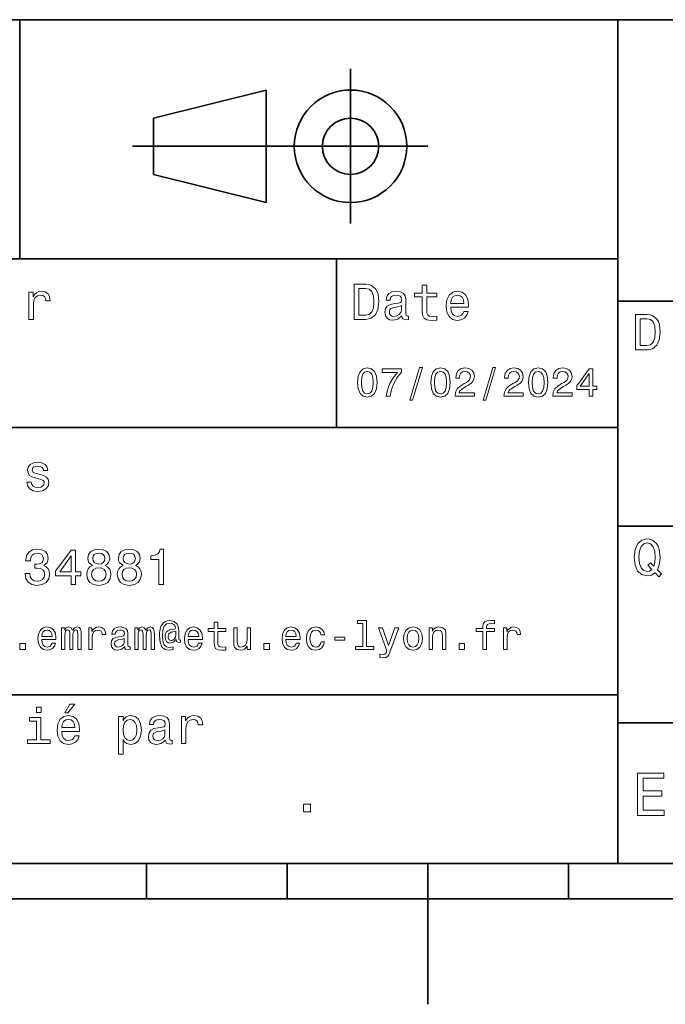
# Model space of a CAD drawing. Extents: x 0 to 297, y 0 to 210.
# Tile 4 of 7: x 119 to 165, y 0 to 70. Entities that reach past the tile are written whole.
import ezdxf

# ---------------------------------------------------------------- set-up
doc = ezdxf.new("R2010")
doc.units = 0

msp = doc.modelspace()

# ---------------------------------------------------------------- linework, layer by layer
at = {"color": 7, "lineweight": 35}
for p, q in [((97, 70), (287, 70)), ((162, 10), (162, 70)), ((127.5, 61), (148.5, 61)), ((97, 53), (162, 53)), ((162, 50), (287, 50)), ((97, 41), (162, 41)), ((162, 34), (287, 34)), ((97, 22), (162, 22)), ((162, 20), (287, 20)), ((10, 10), (287, 10)), ((97, 10), (287, 10)), ((98.5, 7.5), (198.5, 7.5))]:
    msp.add_line(p, q, dxfattribs=at)
at = {"color": 7, "lineweight": 35, "ltscale": 0.425}
msp.add_line((119.5, 53), (119.5, 70), dxfattribs=at)
at = {"color": 7, "lineweight": 35, "ltscale": 0.275}
msp.add_line((143, 55.5), (143, 66.5), dxfattribs=at)
at = {"color": 7, "lineweight": 35, "ltscale": 0.206155}
for p, q in [((129, 63), (137, 65)), ((137, 57), (129, 59))]:
    msp.add_line(p, q, dxfattribs=at)
at = {"color": 7, "lineweight": 35, "ltscale": 0.2}
msp.add_line((137, 65), (137, 57), dxfattribs=at)
at = {"color": 7, "lineweight": 35, "ltscale": 0.1}
msp.add_line((129, 59), (129, 63), dxfattribs=at)
at = {"color": 7, "lineweight": 35, "ltscale": 0.3}
msp.add_line((142, 41), (142, 53), dxfattribs=at)
at = {"color": 7, "lineweight": 35, "ltscale": 0.0625}
for p, q in [((128.5, 10), (128.5, 7.5)), ((138.5, 10), (138.5, 7.5)), ((158.5, 10), (158.5, 7.5))]:
    msp.add_line(p, q, dxfattribs=at)
at = {"color": 7, "lineweight": 35, "ltscale": 0.25}
msp.add_line((148.5, 10), (148.5, 0), dxfattribs=at)
at = {"color": 7, "lineweight": 13}
for points in [[(144.080688, 51.190563), (143.248566, 51.190563), (143.248566, 48.690563), (144.080688, 48.690563), (144.473343, 48.769814), (144.765137, 49.011169), (144.945251, 49.40382), (145.010086, 49.940563), (144.952454, 50.488113), (144.880402, 50.70425), (144.779541, 50.877163), (144.487747, 51.111313), (144.296829, 51.168949)], [(148.100861, 50.289986), (148.100861, 49.320965), (148.122482, 49.007565), (148.223343, 48.791428), (148.425079, 48.665348), (148.767288, 48.62212), (149.141937, 48.640129), (149.141937, 48.913906), (148.868149, 48.892292), (148.619598, 48.921112), (148.486313, 49.011169), (148.42868, 49.162464), (148.417862, 49.375), (148.417862, 50.289986), (149.141937, 50.289986), (149.141937, 50.560158), (148.417862, 50.560158), (148.417862, 51.125721), (148.100861, 51.125721), (148.100861, 50.560158), (147.553314, 50.560158), (147.553314, 50.289986)], [(120.143372, 48.690563), (120.460373, 48.690563), (120.460373, 49.796471), (120.492798, 50.063042), (120.590057, 50.253963), (120.748558, 50.369236), (120.961098, 50.408863), (121.119598, 50.383648), (121.238472, 50.3116), (121.310516, 50.189121), (121.335739, 50.023415), (121.656342, 50.023415), (121.613113, 50.315205), (121.49424, 50.524136), (121.296112, 50.650219), (121.02594, 50.693443), (120.842224, 50.664627), (120.683716, 50.592579), (120.543228, 50.4701), (120.431557, 50.304398), (120.431557, 50.625), (120.143372, 50.625)], [(144.055481, 50.891571), (144.329254, 50.837536), (144.516571, 50.671829), (144.628235, 50.376442), (144.664261, 49.940563), (144.624634, 49.519093), (144.51297, 49.223705), (144.322052, 49.047192), (144.055481, 48.989555), (143.583572, 48.989555), (143.583572, 50.891571)], [(146.656342, 48.942726), (146.656342, 48.931919), (146.674347, 48.809441), (146.728394, 48.722984), (146.955338, 48.654541), (147.131851, 48.683357), (147.131851, 48.928314), (147.056198, 48.917507), (146.955338, 48.96434), (146.937317, 49.108429), (146.937317, 50.109871), (146.894089, 50.365635), (146.768005, 50.54575), (146.548264, 50.65382), (146.23848, 50.693443), (145.935883, 50.650219), (145.71254, 50.52774), (145.572052, 50.336815), (145.525223, 50.084656), (145.525223, 50.063042), (145.809799, 50.063042), (145.835022, 50.21434), (145.914261, 50.322407), (146.043945, 50.387249), (146.227661, 50.412464), (146.404175, 50.394455), (146.530258, 50.34042), (146.605911, 50.246758), (146.631119, 50.117077), (146.616714, 49.965778), (146.559082, 49.890129), (146.414978, 49.854107), (146.144806, 49.825291), (145.835022, 49.760448), (145.61528, 49.645176), (145.485596, 49.465057), (145.445969, 49.19849), (145.481995, 48.960735), (145.593658, 48.784222), (145.773773, 48.67255), (146.022339, 48.632927), (146.357346, 48.708576)], [(150.121765, 49.565922), (151.389771, 49.565922), (151.393372, 49.713619), (151.335739, 50.127884), (151.177231, 50.437683), (150.925079, 50.625), (150.590057, 50.693443), (150.262253, 50.621399), (150.010086, 50.41967), (149.847977, 50.091862), (149.790344, 49.659584), (149.844376, 49.216499), (150.006485, 48.892292), (150.255051, 48.690563), (150.579254, 48.62212), (150.860229, 48.668949), (151.090775, 48.791428), (151.260086, 48.98595), (151.357346, 49.245319), (151.043945, 49.245319), (150.979111, 49.101227), (150.885452, 48.993156), (150.618881, 48.9067), (150.413544, 48.946327), (150.258652, 49.072407), (150.157776, 49.27774), (150.121765, 49.555115)], [(150.121765, 49.832493), (150.161377, 50.081055), (150.258652, 50.264771), (150.406342, 50.376442), (150.600861, 50.416069), (150.791794, 50.376442), (150.939484, 50.264771), (151.029541, 50.081055), (151.061966, 49.832493)], [(146.620316, 49.367798), (146.577087, 49.180477), (146.461823, 49.036385), (146.28891, 48.942726), (146.07637, 48.910305), (145.939484, 48.928314), (145.842224, 48.98595), (145.780975, 49.086815), (145.76297, 49.227306), (145.777374, 49.353386), (145.835022, 49.443443), (146.065567, 49.544312), (146.357346, 49.587536), (146.620316, 49.673992)], [(164.080688, 49.030979), (163.248566, 49.030979), (163.248566, 46.530979), (164.080688, 46.530979), (164.473343, 46.610229), (164.765137, 46.851585), (164.945251, 47.244236), (165.010086, 47.780979), (164.952454, 48.328529), (164.880402, 48.544666), (164.779541, 48.717579), (164.487747, 48.951729), (164.296829, 49.009365)], [(164.055481, 48.731987), (164.329254, 48.677952), (164.516571, 48.512245), (164.628235, 48.216858), (164.664261, 47.780979), (164.624634, 47.359509), (164.51297, 47.064121), (164.322052, 46.887608), (164.055481, 46.829971), (163.583572, 46.829971), (163.583572, 48.731987)], [(143.498566, 44.201729), (143.541794, 43.749279), (143.677231, 43.426514), (143.893372, 43.230549), (144.193085, 43.167149), (144.489914, 43.230549), (144.706055, 43.426514), (144.838623, 43.749279), (144.884735, 44.201729), (144.838623, 44.651299), (144.783859, 44.829971), (144.706055, 44.976948), (144.489914, 45.172913), (144.193085, 45.239193), (143.893372, 45.172913), (143.677231, 44.974064), (143.541794, 44.651299)], [(143.775223, 44.201729), (143.798279, 44.550434), (143.870316, 44.801155), (144, 44.948128), (144.193085, 45), (144.383286, 44.948128), (144.51297, 44.801155), (144.585022, 44.550434), (144.608078, 44.201729), (144.585022, 43.850143), (144.51297, 43.599426), (144.383286, 43.45245), (144.193085, 43.403458), (144, 43.45245), (143.870316, 43.599426), (143.798279, 43.850143)], [(145.52739, 43.224785), (145.818451, 43.224785), (145.913544, 43.700291), (146.080704, 44.144093), (146.317001, 44.556198), (146.625366, 44.942364), (146.625366, 45.181557), (145.253601, 45.181557), (145.253601, 44.919308), (146.348709, 44.919308), (146.031708, 44.530262), (145.792511, 44.12392), (145.625366, 43.691643)], [(147.213257, 42.956772), (147.412109, 42.956772), (148.109512, 45.279541), (147.907791, 45.279541)], [(148.703171, 44.201729), (148.746399, 43.749279), (148.881851, 43.426514), (149.097992, 43.230549), (149.397705, 43.167149), (149.694534, 43.230549), (149.910675, 43.426514), (150.043228, 43.749279), (150.08934, 44.201729), (150.043228, 44.651299), (149.98848, 44.829971), (149.910675, 44.976948), (149.694534, 45.172913), (149.397705, 45.239193), (149.097992, 45.172913), (148.881851, 44.974064), (148.746399, 44.651299)], [(148.979828, 44.201729), (149.002884, 44.550434), (149.074936, 44.801155), (149.20462, 44.948128), (149.397705, 45), (149.587906, 44.948128), (149.71759, 44.801155), (149.789627, 44.550434), (149.812683, 44.201729), (149.789627, 43.850143), (149.71759, 43.599426), (149.587906, 43.45245), (149.397705, 43.403458), (149.20462, 43.45245), (149.074936, 43.599426), (149.002884, 43.850143)], [(150.429398, 43.224785), (151.804047, 43.224785), (151.804047, 43.472622), (150.71759, 43.472622), (150.778107, 43.60807), (150.881851, 43.720463), (151.201736, 43.925072), (151.371765, 44.011528), (151.561966, 44.135448), (151.697418, 44.279541), (151.775223, 44.44957), (151.804047, 44.642651), (151.755051, 44.884727), (151.619598, 45.074928), (151.412109, 45.195965), (151.144104, 45.239193), (150.867447, 45.190201), (150.657059, 45.054756), (150.521622, 44.838619), (150.47551, 44.553314), (150.47551, 44.51297), (150.737762, 44.51297), (150.737762, 44.536022), (150.763687, 44.731991), (150.841507, 44.876083), (150.965424, 44.9683), (151.129684, 45), (151.296829, 44.971184), (151.420746, 44.899136), (151.50145, 44.786743), (151.530258, 44.645535), (151.510086, 44.51297), (151.455338, 44.400578), (151.363113, 44.302593), (151.236313, 44.216141), (151.066284, 44.12392), (150.783859, 43.945248), (150.585022, 43.755043), (150.466858, 43.524498), (150.429398, 43.233429)], [(152.417877, 42.956772), (152.616714, 42.956772), (153.314133, 45.279541), (153.112396, 45.279541)], [(153.899139, 43.224785), (155.273773, 43.224785), (155.273773, 43.472622), (154.187317, 43.472622), (154.247849, 43.60807), (154.351593, 43.720463), (154.671478, 43.925072), (154.841507, 44.011528), (155.031708, 44.135448), (155.167145, 44.279541), (155.244965, 44.44957), (155.273773, 44.642651), (155.224792, 44.884727), (155.08934, 45.074928), (154.881851, 45.195965), (154.613831, 45.239193), (154.337173, 45.190201), (154.126801, 45.054756), (153.991364, 44.838619), (153.945251, 44.553314), (153.945251, 44.51297), (154.207504, 44.51297), (154.207504, 44.536022), (154.233429, 44.731991), (154.311249, 44.876083), (154.435165, 44.9683), (154.599426, 45), (154.766571, 44.971184), (154.890488, 44.899136), (154.971191, 44.786743), (155, 44.645535), (154.979828, 44.51297), (154.925079, 44.400578), (154.832855, 44.302593), (154.706055, 44.216141), (154.536026, 44.12392), (154.253601, 43.945248), (154.054764, 43.755043), (153.9366, 43.524498), (153.899139, 43.233429)], [(155.642654, 44.201729), (155.685883, 43.749279), (155.821335, 43.426514), (156.037476, 43.230549), (156.337173, 43.167149), (156.634003, 43.230549), (156.850143, 43.426514), (156.982712, 43.749279), (157.028824, 44.201729), (156.982712, 44.651299), (156.927963, 44.829971), (156.850143, 44.976948), (156.634003, 45.172913), (156.337173, 45.239193), (156.037476, 45.172913), (155.821335, 44.974064), (155.685883, 44.651299)], [(155.919312, 44.201729), (155.942368, 44.550434), (156.01442, 44.801155), (156.144104, 44.948128), (156.337173, 45), (156.527374, 44.948128), (156.657059, 44.801155), (156.729111, 44.550434), (156.752167, 44.201729), (156.729111, 43.850143), (156.657059, 43.599426), (156.527374, 43.45245), (156.337173, 43.403458), (156.144104, 43.45245), (156.01442, 43.599426), (155.942368, 43.850143)], [(157.368881, 43.224785), (158.743515, 43.224785), (158.743515, 43.472622), (157.657059, 43.472622), (157.71759, 43.60807), (157.821335, 43.720463), (158.14122, 43.925072), (158.311249, 44.011528), (158.50145, 44.135448), (158.636887, 44.279541), (158.714706, 44.44957), (158.743515, 44.642651), (158.694534, 44.884727), (158.559082, 45.074928), (158.351593, 45.195965), (158.083572, 45.239193), (157.806915, 45.190201), (157.596542, 45.054756), (157.461105, 44.838619), (157.414993, 44.553314), (157.414993, 44.51297), (157.677231, 44.51297), (157.677231, 44.536022), (157.703171, 44.731991), (157.780991, 44.876083), (157.904907, 44.9683), (158.069168, 45), (158.236313, 44.971184), (158.360229, 44.899136), (158.440918, 44.786743), (158.469742, 44.645535), (158.44957, 44.51297), (158.394821, 44.400578), (158.302597, 44.302593), (158.175797, 44.216141), (158.005768, 44.12392), (157.723343, 43.945248), (157.524506, 43.755043), (157.406342, 43.524498), (157.368881, 43.233429)], [(159.965424, 43.224785), (160.224792, 43.224785), (160.224792, 43.720463), (160.510086, 43.720463), (160.510086, 43.951008), (160.224792, 43.951008), (160.224792, 45.181557), (159.96254, 45.181557), (159.086456, 43.974064), (159.086456, 43.720463), (159.965424, 43.720463)], [(159.328537, 43.951008), (159.965424, 44.847263), (159.965424, 43.951008)], [(120.971901, 37.658501), (120.66571, 37.730545), (120.438766, 37.8134), (120.363113, 37.982708), (120.384727, 38.101585), (120.460373, 38.188038), (120.582855, 38.242073), (120.759369, 38.263687), (120.92868, 38.242073), (121.061966, 38.177231), (121.148415, 38.079971), (121.184441, 37.950287), (121.49424, 37.950287), (121.49424, 37.957493), (121.440201, 38.191643), (121.292511, 38.375359), (121.061966, 38.490635), (120.759369, 38.533859), (120.453171, 38.490635), (120.229828, 38.371758), (120.08934, 38.195244), (120.046112, 37.971901), (120.078529, 37.755764), (120.179398, 37.604465), (120.3451, 37.496399), (120.586456, 37.42075), (120.939484, 37.334293), (121.155624, 37.244236), (121.213257, 37.172188), (121.234871, 37.064121), (121.202454, 36.930836), (121.115997, 36.829971), (120.97551, 36.765129), (120.788185, 36.743515), (120.590057, 36.765129), (120.445969, 36.840778), (120.348709, 36.963257), (120.309082, 37.132565), (120.002884, 37.132565), (120.053314, 36.844379), (120.201012, 36.635445), (120.435158, 36.509365), (120.759369, 36.462536), (121.097984, 36.509365), (121.346542, 36.635445), (121.497841, 36.837173), (121.551872, 37.100143), (121.512253, 37.327087), (121.400574, 37.481987), (121.216858, 37.582851)], [(164.642654, 30.685879), (164.916428, 30.401297), (165.107346, 30.592218), (164.811966, 30.894812), (164.963257, 31.305475), (165.010086, 31.780979), (164.941635, 32.339336), (164.862396, 32.56628), (164.757919, 32.753601), (164.46254, 33.009365), (164.282425, 33.074207), (164.08429, 33.099422), (163.702454, 33.009365), (163.41066, 32.757202), (163.223343, 32.342937), (163.158508, 31.780979), (163.223343, 31.219019), (163.407059, 30.804754), (163.698853, 30.54899), (164.08429, 30.462536), (164.39769, 30.520172)], [(119.862396, 30.635447), (119.862396, 30.610229), (119.920029, 30.264408), (120.08934, 30.005043), (120.355911, 29.839336), (120.708939, 29.778097), (121.083572, 29.839336), (121.364555, 29.997837), (121.54467, 30.25), (121.609512, 30.574207), (121.580696, 30.786743), (121.501442, 30.959654), (121.371758, 31.092939), (121.198853, 31.190201), (121.432999, 31.384726), (121.515854, 31.694523), (121.461815, 31.975504), (121.306915, 32.188038), (121.054756, 32.321323), (120.708939, 32.368156), (120.384727, 32.310516), (120.136169, 32.152016), (119.974068, 31.899855), (119.920029, 31.56484), (119.920029, 31.539625), (120.240631, 31.539625), (120.269455, 31.770172), (120.363113, 31.935879), (120.514412, 32.036743), (120.726944, 32.072765), (120.914268, 32.043949), (121.051155, 31.9683), (121.134003, 31.845821), (121.166428, 31.680115), (121.134003, 31.503601), (121.047554, 31.384726), (120.896255, 31.312679), (120.690926, 31.291065), (120.55043, 31.294668), (120.55043, 31.010086), (120.726944, 31.01729), (120.953888, 30.984869), (121.123199, 30.898415), (121.224068, 30.757925), (121.260086, 30.574207), (121.220459, 30.365273), (121.115997, 30.210375), (120.950287, 30.113111), (120.730545, 30.08069), (120.503601, 30.116714), (120.337898, 30.224783), (120.233429, 30.397694), (120.193802, 30.635447)], [(123.136887, 29.850143), (123.461098, 29.850143), (123.461098, 30.46974), (123.817726, 30.46974), (123.817726, 30.757925), (123.461098, 30.757925), (123.461098, 32.296108), (123.133286, 32.296108), (122.038185, 30.786743), (122.038185, 30.46974), (123.136887, 30.46974)], [(124.660667, 31.197405), (124.476944, 31.09654), (124.350868, 30.956051), (124.271622, 30.779539), (124.246399, 30.567001), (124.304039, 30.246397), (124.469742, 29.997837), (124.739914, 29.839336), (125.107353, 29.778097), (125.471184, 29.839336), (125.741356, 29.997837), (125.907066, 30.246397), (125.968307, 30.567001), (125.939484, 30.779539), (125.863838, 30.956051), (125.734154, 31.09654), (125.554039, 31.197405), (125.698128, 31.283861), (125.798996, 31.402737), (125.860229, 31.546829), (125.881851, 31.723343), (125.824211, 31.979107), (125.672913, 32.184437), (125.427956, 32.317722), (125.107353, 32.368156), (124.783142, 32.317722), (124.538185, 32.184437), (124.383286, 31.979107), (124.329254, 31.723343), (124.347267, 31.546829), (124.408508, 31.402737)], [(126.829254, 31.197405), (126.645538, 31.09654), (126.519455, 30.956051), (126.440208, 30.779539), (126.414993, 30.567001), (126.472626, 30.246397), (126.638336, 29.997837), (126.908508, 29.839336), (127.27594, 29.778097), (127.639771, 29.839336), (127.909943, 29.997837), (128.075653, 30.246397), (128.136887, 30.567001), (128.108078, 30.779539), (128.032425, 30.956051), (127.90274, 31.09654), (127.722626, 31.197405), (127.866714, 31.283861), (127.967583, 31.402737), (128.028824, 31.546829), (128.05043, 31.723343), (127.992798, 31.979107), (127.841507, 32.184437), (127.596542, 32.317722), (127.27594, 32.368156), (126.951736, 32.317722), (126.706772, 32.184437), (126.55188, 31.979107), (126.497841, 31.723343), (126.515854, 31.546829), (126.577095, 31.402737)], [(129.379684, 29.850143), (129.707489, 29.850143), (129.707489, 32.368156), (129.46254, 32.368156), (129.397705, 32.148415), (129.268021, 32.000721), (129.069885, 31.914265), (128.796112, 31.885447), (128.796112, 31.629683), (129.379684, 31.629683)], [(164.41571, 30.916426), (164.260803, 30.801151), (164.08429, 30.765129), (163.850143, 30.829971), (163.666428, 31.024494), (163.543945, 31.341497), (163.504318, 31.780979), (163.543945, 32.216858), (163.662827, 32.537464), (163.846542, 32.731987), (164.08429, 32.80043), (164.318451, 32.731987), (164.502167, 32.533859), (164.621033, 32.213257), (164.664261, 31.780979), (164.631851, 31.40634), (164.5634, 31.150576), (164.329254, 31.395533), (164.13472, 31.211815)], [(122.340782, 30.757925), (123.136887, 31.878241), (123.136887, 30.757925)], [(124.671471, 31.694523), (124.700287, 31.853025), (124.786743, 31.975504), (124.92363, 32.051151), (125.107353, 32.079971), (125.287468, 32.051151), (125.424355, 31.975504), (125.510811, 31.853025), (125.543228, 31.694523), (125.510811, 31.532419), (125.424355, 31.40634), (125.287468, 31.323486), (125.107353, 31.298271), (124.92363, 31.327089), (124.786743, 31.40634), (124.700287, 31.532419)], [(126.840057, 31.694523), (126.868881, 31.853025), (126.955338, 31.975504), (127.092224, 32.051151), (127.27594, 32.079971), (127.456055, 32.051151), (127.592941, 31.975504), (127.679398, 31.853025), (127.711823, 31.694523), (127.679398, 31.532419), (127.592941, 31.40634), (127.456055, 31.323486), (127.27594, 31.298271), (127.092224, 31.327089), (126.955338, 31.40634), (126.868881, 31.532419)], [(124.592224, 30.574207), (124.624641, 30.765129), (124.729111, 30.909222), (124.891212, 31.002882), (125.107353, 31.035301), (125.319885, 31.002882), (125.481995, 30.909222), (125.586456, 30.765129), (125.622482, 30.574207), (125.586456, 30.368876), (125.481995, 30.213976), (125.319885, 30.113111), (125.107353, 30.08069), (124.891212, 30.113111), (124.729111, 30.213976), (124.624641, 30.368876)], [(126.760811, 30.574207), (126.793228, 30.765129), (126.897697, 30.909222), (127.059799, 31.002882), (127.27594, 31.035301), (127.48848, 31.002882), (127.650581, 30.909222), (127.755051, 30.765129), (127.791069, 30.574207), (127.755051, 30.368876), (127.650581, 30.213976), (127.48848, 30.113111), (127.27594, 30.08069), (127.059799, 30.113111), (126.897697, 30.213976), (126.793228, 30.368876)], [(121.046112, 25.925074), (122.060516, 25.925074), (122.0634, 26.043228), (122.017288, 26.374641), (121.890488, 26.622478), (121.688759, 26.772335), (121.420746, 26.827091), (121.158501, 26.769453), (120.956772, 26.60807), (120.827087, 26.345821), (120.780975, 26), (120.824203, 25.645535), (120.953888, 25.386168), (121.15274, 25.224785), (121.412102, 25.170031), (121.636887, 25.207495), (121.821327, 25.305477), (121.956772, 25.461096), (122.034584, 25.668589), (121.783859, 25.668589), (121.731987, 25.553314), (121.657059, 25.46686), (121.443802, 25.397696), (121.279541, 25.429396), (121.155624, 25.53026), (121.074928, 25.694525), (121.046112, 25.916428)], [(121.046112, 26.138329), (121.077812, 26.337177), (121.155624, 26.48415), (121.273773, 26.573488), (121.429398, 26.605188), (121.58213, 26.573488), (121.700287, 26.48415), (121.772339, 26.337177), (121.798271, 26.138329)], [(122.458214, 25.224785), (122.691643, 25.224785), (122.691643, 26.259367), (122.706055, 26.414986), (122.749283, 26.527378), (122.815567, 26.59366), (122.902016, 26.619598), (122.971184, 26.596542), (123.017288, 26.538906), (123.040344, 26.440924), (123.048996, 26.311241), (123.048996, 25.224785), (123.268013, 25.224785), (123.268013, 26.259367), (123.282425, 26.412106), (123.325653, 26.524496), (123.394814, 26.59366), (123.48127, 26.619598), (123.55043, 26.596542), (123.596542, 26.538906), (123.625359, 26.311241), (123.625359, 25.224785), (123.858788, 25.224785), (123.858788, 26.293949), (123.844383, 26.515852), (123.798271, 26.685881), (123.706055, 26.789627), (123.556198, 26.827091), (123.380402, 26.769453), (123.244957, 26.602306), (123.138329, 26.766571), (122.959656, 26.827091), (122.795387, 26.769453), (122.682999, 26.60807), (122.682999, 26.772335), (122.458214, 26.772335)], [(124.389053, 25.224785), (124.642654, 25.224785), (124.642654, 26.10951), (124.668587, 26.322767), (124.746399, 26.475506), (124.873199, 26.567724), (125.043228, 26.599424), (125.170029, 26.579252), (125.265129, 26.521614), (125.322769, 26.423632), (125.342941, 26.291067), (125.599426, 26.291067), (125.564842, 26.524496), (125.469742, 26.691643), (125.311241, 26.792507), (125.0951, 26.827091), (124.948128, 26.804035), (124.821327, 26.746399), (124.708939, 26.648417), (124.619598, 26.515852), (124.619598, 26.772335), (124.389053, 26.772335)], [(126.948128, 25.426514), (126.948128, 25.417868), (126.96254, 25.319885), (127.005768, 25.250721), (127.187325, 25.195967), (127.328529, 25.219021), (127.328529, 25.414986), (127.268013, 25.406342), (127.187325, 25.443806), (127.172913, 25.559078), (127.172913, 26.360231), (127.138329, 26.564842), (127.037468, 26.708935), (126.861671, 26.795389), (126.613831, 26.827091), (126.371758, 26.792507), (126.193085, 26.694525), (126.080696, 26.541788), (126.043228, 26.340059), (126.043228, 26.322767), (126.270897, 26.322767), (126.291069, 26.443806), (126.354469, 26.53026), (126.458214, 26.582134), (126.605186, 26.602306), (126.746399, 26.587896), (126.84726, 26.54467), (126.907784, 26.469742), (126.927956, 26.365995), (126.916428, 26.244957), (126.870316, 26.184439), (126.755043, 26.155621), (126.53891, 26.132566), (126.291069, 26.080692), (126.11528, 25.988474), (126.011528, 25.844381), (125.979828, 25.631124), (126.008652, 25.440924), (126.097984, 25.299713), (126.242081, 25.210375), (126.440926, 25.178675), (126.708939, 25.239195)], [(127.662827, 25.224785), (127.896255, 25.224785), (127.896255, 26.259367), (127.910667, 26.414986), (127.953896, 26.527378), (128.020172, 26.59366), (128.106628, 26.619598), (128.175797, 26.596542), (128.221909, 26.538906), (128.244965, 26.440924), (128.253601, 26.311241), (128.253601, 25.224785), (128.472626, 25.224785), (128.472626, 26.259367), (128.48703, 26.412106), (128.530258, 26.524496), (128.599426, 26.59366), (128.685883, 26.619598), (128.755051, 26.596542), (128.801147, 26.538906), (128.829971, 26.311241), (128.829971, 25.224785), (129.0634, 25.224785), (129.0634, 26.293949), (129.048996, 26.515852), (129.002884, 26.685881), (128.91066, 26.789627), (128.760803, 26.827091), (128.585022, 26.769453), (128.44957, 26.602306), (128.342941, 26.766571), (128.164276, 26.827091), (128, 26.769453), (127.887611, 26.60807), (127.887611, 26.772335), (127.662827, 26.772335)], [(130.913544, 25.734871), (130.913544, 25.902018), (130.867432, 25.893373), (130.812683, 25.913546), (130.795395, 25.974064), (130.795395, 26.446688), (130.772339, 26.780981), (130.680115, 27.02882), (130.463989, 27.213257), (130.161377, 27.279539), (129.985596, 27.262249), (129.835739, 27.210375), (129.706055, 27.12392), (129.60231, 27.002882), (129.521622, 26.850145), (129.463974, 26.662825), (129.429398, 26.438042), (129.417877, 26.184439), (129.458221, 25.737753), (129.587906, 25.42075), (129.804031, 25.230549), (130.112396, 25.170031), (130.394821, 25.216139), (130.394821, 25.406342), (130.146973, 25.360231), (129.907776, 25.409224), (129.749283, 25.567724), (129.662827, 25.835735), (129.636887, 26.224785), (129.66571, 26.605188), (129.763687, 26.876081), (129.922195, 27.040346), (130.15274, 27.095102), (130.328537, 27.063402), (130.458221, 26.988474), (130.53891, 26.876081), (130.567719, 26.746399), (130.536026, 26.682999), (130.44957, 26.654179), (130.167145, 26.610952), (130.011536, 26.547552), (129.899139, 26.449568), (129.832855, 26.314121), (129.812683, 26.135448), (129.838623, 25.942364), (129.91066, 25.798271), (130.028824, 25.708935), (130.184448, 25.680117), (130.412109, 25.740635), (130.605194, 25.930836), (130.605194, 25.913546), (130.651306, 25.760807), (130.809799, 25.714699)], [(131.455338, 25.925074), (132.469742, 25.925074), (132.472626, 26.043228), (132.426514, 26.374641), (132.299713, 26.622478), (132.097992, 26.772335), (131.829971, 26.827091), (131.567719, 26.769453), (131.365997, 26.60807), (131.236313, 26.345821), (131.190201, 26), (131.233429, 25.645535), (131.363113, 25.386168), (131.561966, 25.224785), (131.821335, 25.170031), (132.046112, 25.207495), (132.23056, 25.305477), (132.365997, 25.461096), (132.443817, 25.668589), (132.193085, 25.668589), (132.141205, 25.553314), (132.066284, 25.46686), (131.853027, 25.397696), (131.688766, 25.429396), (131.56485, 25.53026), (131.484161, 25.694525), (131.455338, 25.916428)], [(131.455338, 26.138329), (131.48703, 26.337177), (131.56485, 26.48415), (131.682999, 26.573488), (131.838623, 26.605188), (131.991364, 26.573488), (132.109512, 26.48415), (132.181564, 26.337177), (132.207489, 26.138329)], [(133.308365, 26.504324), (133.308365, 25.729107), (133.325653, 25.478388), (133.406342, 25.305477), (133.567719, 25.204613), (133.841507, 25.170031), (134.14122, 25.184439), (134.14122, 25.40346), (133.922195, 25.386168), (133.723343, 25.409224), (133.616714, 25.48127), (133.570618, 25.602306), (133.561966, 25.772335), (133.561966, 26.504324), (134.14122, 26.504324), (134.14122, 26.720463), (133.561966, 26.720463), (133.561966, 27.172913), (133.308365, 27.172913), (133.308365, 26.720463), (132.870316, 26.720463), (132.870316, 26.504324)], [(135.896255, 26.772335), (135.642654, 26.772335), (135.642654, 25.878963), (135.613831, 25.671471), (135.530273, 25.521614), (135.400574, 25.429396), (135.23056, 25.400578), (135.095108, 25.423632), (135.008652, 25.492796), (134.959656, 25.610952), (134.948135, 25.778099), (134.948135, 26.772335), (134.694534, 26.772335), (134.694534, 25.755045), (134.703171, 25.550434), (134.757935, 25.380404), (134.925079, 25.224785), (135.193085, 25.170031), (135.337189, 25.190203), (135.461105, 25.242075), (135.567734, 25.331413), (135.654175, 25.461096), (135.654175, 25.224785), (135.896255, 25.224785)], [(138.394821, 25.925074), (139.409225, 25.925074), (139.412109, 26.043228), (139.365997, 26.374641), (139.239197, 26.622478), (139.037476, 26.772335), (138.769455, 26.827091), (138.507202, 26.769453), (138.305481, 26.60807), (138.175797, 26.345821), (138.129684, 26), (138.172913, 25.645535), (138.302597, 25.386168), (138.50145, 25.224785), (138.760818, 25.170031), (138.985596, 25.207495), (139.170044, 25.305477), (139.305481, 25.461096), (139.383301, 25.668589), (139.132568, 25.668589), (139.080688, 25.553314), (139.005768, 25.46686), (138.792511, 25.397696), (138.62825, 25.429396), (138.504333, 25.53026), (138.423645, 25.694525), (138.394821, 25.916428)], [(138.394821, 26.138329), (138.426514, 26.337177), (138.504333, 26.48415), (138.622482, 26.573488), (138.778107, 26.605188), (138.930847, 26.573488), (139.048996, 26.48415), (139.121048, 26.337177), (139.146973, 26.138329)], [(140.893372, 26.259367), (141.144104, 26.259367), (141.092224, 26.489914), (140.968307, 26.671471), (140.775223, 26.783863), (140.524506, 26.827091), (140.247849, 26.769453), (140.037476, 26.60807), (139.904907, 26.345821), (139.858795, 25.994238), (139.902023, 25.645535), (140.031708, 25.386168), (140.236313, 25.224785), (140.515854, 25.170031), (140.763702, 25.213257), (140.956787, 25.334295), (141.08934, 25.524496), (141.146973, 25.778099), (140.904907, 25.778099), (140.861679, 25.616716), (140.780991, 25.495678), (140.66571, 25.42075), (140.524506, 25.397696), (140.348709, 25.43516), (140.221909, 25.550434), (140.144104, 25.737753), (140.118164, 26.002882), (140.144104, 26.262249), (140.224792, 26.449568), (140.354477, 26.564842), (140.524506, 26.605188), (140.674362, 26.579252), (140.786743, 26.51297), (140.861679, 26.40346)], [(143.881851, 27.080692), (143.881851, 25.438042), (143.360229, 25.438042), (143.360229, 25.224785), (144.65419, 25.224785), (144.65419, 25.438042), (144.135452, 25.438042), (144.135452, 27.293949), (143.484161, 27.293949), (143.484161, 27.080692)], [(146.15274, 26.772335), (145.708939, 25.49856), (145.273788, 26.772335), (144.997131, 26.772335), (145.585022, 25.13833), (145.533142, 24.994238), (145.452454, 24.896255), (145.317017, 24.864553), (145.083588, 24.893373), (145.083588, 24.648417), (145.328537, 24.62536), (145.504333, 24.648417), (145.62825, 24.720463), (145.71759, 24.844381), (145.795395, 25.025938), (146.423645, 26.772335)], [(146.772339, 25.99712), (146.818451, 25.645535), (146.951019, 25.386168), (147.161392, 25.224785), (147.443817, 25.170031), (147.723358, 25.224785), (147.933731, 25.383286), (148.066284, 25.642653), (148.11528, 25.99712), (148.066284, 26.348703), (147.933731, 26.610952), (147.723358, 26.769453), (147.443817, 26.827091), (147.161392, 26.769453), (146.951019, 26.60807), (146.818451, 26.348703)], [(147.031708, 26), (147.057648, 26.259367), (147.138336, 26.446688), (147.268021, 26.56196), (147.443817, 26.602306), (147.61673, 26.56196), (147.746399, 26.449568), (147.827103, 26.259367), (147.855911, 26), (147.827103, 25.737753), (147.746399, 25.547552), (147.61673, 25.432278), (147.443817, 25.394814), (147.268021, 25.432278), (147.138336, 25.547552), (147.057648, 25.737753)], [(148.582138, 25.224785), (148.835739, 25.224785), (148.835739, 26.118156), (148.861679, 26.322767), (148.945251, 26.472624), (149.074936, 26.564842), (149.247849, 26.599424), (149.386169, 26.570606), (149.472626, 26.492796), (149.515869, 26.363113), (149.530273, 26.190203), (149.530273, 25.224785), (149.783875, 25.224785), (149.783875, 26.242077), (149.772339, 26.446688), (149.720474, 26.616716), (149.550446, 26.772335), (149.285309, 26.827091), (149.138336, 26.806917), (149.01442, 26.752163), (148.907791, 26.659943), (148.824219, 26.536024), (148.824219, 26.772335), (148.582138, 26.772335)], [(152.403473, 26.504324), (152.403473, 25.224785), (152.657074, 25.224785), (152.657074, 26.504324), (153.233444, 26.504324), (153.233444, 26.720463), (152.657074, 26.720463), (152.657074, 26.815563), (152.677246, 26.930836), (152.74353, 27.008646), (152.855927, 27.054756), (153.017303, 27.072046), (153.233444, 27.06052), (153.233444, 27.279539), (152.959656, 27.293949), (152.711823, 27.268013), (152.53891, 27.190203), (152.435165, 27.054756), (152.403473, 26.861671), (152.403473, 26.720463), (151.939484, 26.720463), (151.939484, 26.504324)], [(153.881851, 25.224785), (154.135468, 25.224785), (154.135468, 26.10951), (154.161392, 26.322767), (154.239197, 26.475506), (154.365997, 26.567724), (154.536041, 26.599424), (154.662842, 26.579252), (154.757935, 26.521614), (154.815582, 26.423632), (154.835754, 26.291067), (155.092224, 26.291067), (155.057648, 26.524496), (154.962555, 26.691643), (154.804047, 26.792507), (154.587906, 26.827091), (154.440933, 26.804035), (154.314133, 26.746399), (154.201736, 26.648417), (154.112396, 26.515852), (154.112396, 26.772335), (153.881851, 26.772335)], [(126.919312, 25.766571), (126.884727, 25.616716), (126.792511, 25.501442), (126.654182, 25.426514), (126.484154, 25.400578), (126.374641, 25.414986), (126.296829, 25.461096), (126.247841, 25.541788), (126.233429, 25.654181), (126.244957, 25.755045), (126.291069, 25.827091), (126.47551, 25.907782), (126.708939, 25.942364), (126.919312, 26.011528)], [(130.579254, 26.279539), (130.55043, 26.100866), (130.478394, 25.974064), (130.368881, 25.896255), (130.239197, 25.873199), (130.149857, 25.887609), (130.086456, 25.939482), (130.046112, 26.025938), (130.034576, 26.146975), (130.083572, 26.345821), (130.250732, 26.449568), (130.579254, 26.53026)], [(141.890503, 25.884727), (142.587906, 25.884727), (142.587906, 26.112392), (141.890503, 26.112392)], [(119.48703, 25.224785), (119.884727, 25.224785), (119.884727, 25.654181), (119.48703, 25.654181)], [(136.835739, 25.224785), (137.233429, 25.224785), (137.233429, 25.654181), (136.835739, 25.654181)], [(150.714706, 25.224785), (151.112396, 25.224785), (151.112396, 25.654181), (150.714706, 25.654181)], [(121.004326, 21.117435), (120.669312, 21.117435), (120.669312, 20.757204), (121.004326, 20.757204)], [(122.690201, 20.728386), (122.90274, 20.728386), (123.403458, 21.340778), (123.05043, 21.340778)], [(120.993515, 18.79755), (120.993515, 20.400576), (120.179398, 20.400576), (120.179398, 20.130404), (120.676514, 20.130404), (120.676514, 18.79755), (120.028099, 18.79755), (120.028099, 18.530979), (121.649139, 18.530979), (121.649139, 18.79755)], [(122.470459, 19.40634), (123.73848, 19.40634), (123.742081, 19.554033), (123.684441, 19.9683), (123.52594, 20.278097), (123.273773, 20.465418), (122.938766, 20.533861), (122.610954, 20.461815), (122.358795, 20.260086), (122.196686, 19.932276), (122.139053, 19.5), (122.193085, 19.056915), (122.355194, 18.732708), (122.603745, 18.530979), (122.927956, 18.462536), (123.208939, 18.509365), (123.439484, 18.631844), (123.608795, 18.826368), (123.706055, 19.085733), (123.392654, 19.085733), (123.327812, 18.941643), (123.234154, 18.833572), (122.967583, 18.747118), (122.762253, 18.786743), (122.607353, 18.912823), (122.506485, 19.118155), (122.470459, 19.395533)], [(126.829254, 20.166426), (126.829254, 20.465418), (126.512253, 20.465418), (126.512253, 17.7817), (126.829254, 17.7817), (126.829254, 18.826368), (126.940926, 18.657061), (127.067009, 18.545389), (127.38401, 18.462536), (127.6866, 18.530979), (127.924355, 18.736311), (128.079254, 19.060518), (128.136887, 19.5), (128.079254, 19.935879), (127.924355, 20.260086), (127.6866, 20.461815), (127.38401, 20.533861), (127.211098, 20.512247), (127.0634, 20.443804), (126.937325, 20.328529)], [(129.847992, 18.78314), (129.847992, 18.772333), (129.865997, 18.649855), (129.920029, 18.5634), (130.146973, 18.494957), (130.323486, 18.523775), (130.323486, 18.768732), (130.247849, 18.757925), (130.146973, 18.804754), (130.128967, 18.948847), (130.128967, 19.950287), (130.085739, 20.206051), (129.959656, 20.386166), (129.739914, 20.494236), (129.430115, 20.533861), (129.127533, 20.490633), (128.904175, 20.368155), (128.763687, 20.177233), (128.716858, 19.925072), (128.716858, 19.903458), (129.00145, 19.903458), (129.026657, 20.054754), (129.105911, 20.162823), (129.235596, 20.227665), (129.419312, 20.252882), (129.595825, 20.234869), (129.721909, 20.180836), (129.797562, 20.087175), (129.822769, 19.957493), (129.808365, 19.806194), (129.750732, 19.730547), (129.606628, 19.694523), (129.336456, 19.665705), (129.026657, 19.600864), (128.806915, 19.48559), (128.677246, 19.305475), (128.637619, 19.038904), (128.67363, 18.801151), (128.785309, 18.62464), (128.965424, 18.512968), (129.213989, 18.473343), (129.548996, 18.54899)], [(130.986313, 18.530979), (131.303314, 18.530979), (131.303314, 19.636887), (131.335739, 19.903458), (131.432999, 20.094379), (131.591507, 20.209654), (131.804047, 20.249279), (131.96254, 20.224062), (132.081421, 20.152016), (132.153473, 20.029537), (132.17868, 19.863832), (132.499283, 19.863832), (132.456055, 20.155619), (132.337189, 20.364553), (132.139053, 20.490633), (131.868881, 20.533861), (131.685165, 20.505043), (131.526657, 20.432997), (131.386169, 20.310518), (131.274506, 20.144812), (131.274506, 20.465418), (130.986313, 20.465418)], [(122.470459, 19.672911), (122.510086, 19.921469), (122.607353, 20.105186), (122.755043, 20.216858), (122.94957, 20.256483), (123.140488, 20.216858), (123.288185, 20.105186), (123.378242, 19.921469), (123.410667, 19.672911)], [(127.329971, 18.747118), (127.117439, 18.793947), (126.96254, 18.93804), (126.86528, 19.17219), (126.832855, 19.5), (126.86528, 19.824207), (126.96254, 20.058357), (127.117439, 20.198847), (127.329971, 20.249279), (127.524498, 20.198847), (127.679398, 20.054754), (127.776657, 19.820604), (127.812683, 19.5), (127.776657, 19.175793), (127.679398, 18.93804), (127.524498, 18.793947)], [(129.811966, 19.208212), (129.768738, 19.020893), (129.653458, 18.876801), (129.48056, 18.78314), (129.268021, 18.750719), (129.131134, 18.768732), (129.033875, 18.826368), (128.972626, 18.927233), (128.95462, 19.067722), (128.969025, 19.193804), (129.026657, 19.283861), (129.257202, 19.384726), (129.548996, 19.427954), (129.811966, 19.514408)], [(163.393372, 13.428675), (165.295395, 13.428675), (165.295395, 13.791787), (163.791061, 13.791787), (163.791061, 14.807637), (165.131119, 14.807637), (165.131119, 15.166427), (163.791061, 15.166427), (163.791061, 16.065563), (165.260803, 16.065563), (165.260803, 16.428675), (163.393372, 16.428675)], [(139.667145, 13.690562), (140.164261, 13.690562), (140.164261, 14.227305), (139.667145, 14.227305)]]:
    msp.add_lwpolyline(points, close=True, dxfattribs=at)
at = {"color": 7, "lineweight": 35}
for radius in [4, 2]:
    msp.add_circle((143, 61), radius, dxfattribs=at)

doc.saveas('drawing.dxf')
